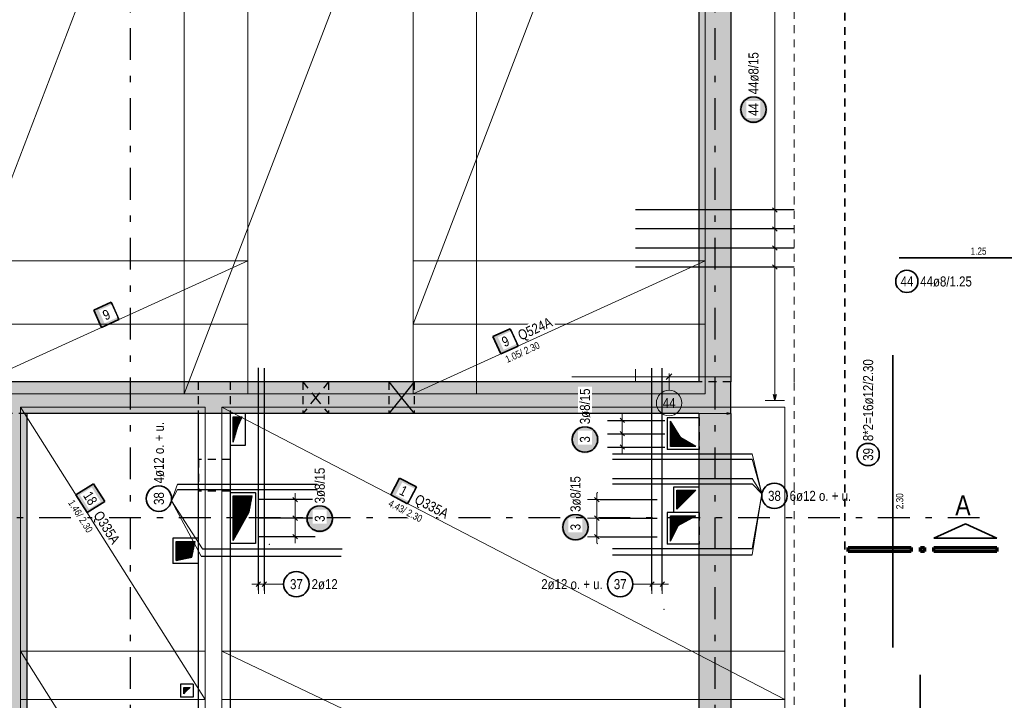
# Model space of a CAD drawing. Header units: millimetres. Extents: x -4 to 113, y -17 to 52.
# Tile 26 of 91: x 34 to 50, y 16 to 26. Entities that reach past the tile are written whole.
import ezdxf

# ---------------------------------------------------------------- set-up
doc = ezdxf.new("R2010")
doc.units = ezdxf.units.MM
doc.linetypes.add('DASHDOTX2', pattern=[2, 1, -0.5, 0, -0.5])
doc.linetypes.add('HIDDEN', pattern=[0.375, 0.25, -0.125])
for name, color, linetype, lineweight in [('Achsen', 7, 'Continuous', 20), ('Mattenbewehrung', 7, 'Continuous', 20), ('Schraffuren', 7, 'Continuous', 20), ('Stabstahl', 7, 'Continuous', 20)]:
    doc.layers.add(name, color=color, linetype=linetype, lineweight=lineweight)
doc.styles.add('Arial Narrow', font='ARIALN.TTF')
pattern_1 = [(45, (0, 0), (-0.0070710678, 0.0070710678), [])]

msp = doc.modelspace()

# ---------------------------------------------------------------- hatches: boundary and pattern name
at = {"lineweight": 25}
h = msp.add_hatch(dxfattribs=at)
h.set_pattern_fill('Mau', color=3, scale=0.01, angle=45, style=0, pattern_type=2)
h.set_pattern_definition(pattern_1)
h.paths.add_polyline_path([(37.427227, 19.834803), (37.500074, 20.086996), (37.567269, 20.234759), (37.427295, 20.234698)])
h = msp.add_hatch(dxfattribs=at)
h.set_pattern_fill('Mau', color=3, scale=0.01, angle=45, style=0, pattern_type=2)
h.set_pattern_definition(pattern_1)
h.paths.add_polyline_path([(44.706532, 19.767683), (44.470974, 19.90452), (44.307656, 20.167683), (44.307656, 19.767683)])
at = {"lineweight": 18, "true_color": 0xffffff}
for points in [[(40.309461, 19.132629), (40.043214, 19.270877), (39.904966, 19.00463), (40.171213, 18.866382)], [(35.405614, 18.902206), (35.229195, 19.181091), (34.950311, 19.004672), (35.126729, 18.725788)]]:
    msp.add_hatch(color=7, dxfattribs=at).paths.add_polyline_path(points)
at = {"lineweight": 25}
h = msp.add_hatch(dxfattribs=at)
h.set_pattern_fill('Mau', color=3, scale=0.01, angle=45, style=0, pattern_type=2)
h.set_pattern_definition(pattern_1)
h.paths.add_polyline_path([(44.406157, 18.77778), (44.542562, 18.915676), (44.706157, 19.07778), (44.406157, 19.07778)])
h = msp.add_hatch(dxfattribs=at)
h.set_pattern_fill('Mau', color=3, scale=0.01, angle=45, style=0, pattern_type=2)
h.set_pattern_definition(pattern_1)
h.paths.add_polyline_path([(37.427249, 18.28928), (37.677249, 18.73928), (37.727249, 18.98928), (37.427249, 18.98928)])
h = msp.add_hatch(dxfattribs=at)
h.set_pattern_fill('Mau', color=3, scale=0.01, angle=45, style=0, pattern_type=2)
h.set_pattern_definition(pattern_1)
h.paths.add_polyline_path([(44.307359, 18.277779), (44.42724, 18.525355), (44.706157, 18.67778), (44.307359, 18.677779)])
h = msp.add_hatch(dxfattribs=at)
h.set_pattern_fill('Mau', color=3, scale=0.01, angle=45, style=0, pattern_type=2)
h.set_pattern_definition(pattern_1)
h.paths.add_polyline_path([(36.527244, 17.972879), (36.777244, 18.022881), (36.827245, 18.272881), (36.527244, 18.272881)])
h = msp.add_hatch(dxfattribs=at)
h.set_pattern_fill('Mau', color=3, scale=0.01, angle=45, style=0, pattern_type=2)
h.set_pattern_definition(pattern_1)
h.paths.add_polyline_path([(36.647947, 15.873676), (36.689175, 15.91591), (36.747947, 15.973676), (36.647947, 15.973676)])
at = {"layer": 'Mattenbewehrung', "lineweight": 25, "true_color": 0xffffff}
for points in [[(45.834008, 25.070586), (45.833874, 25.078264), (45.833472, 25.085933), (45.832803, 25.093583), (45.831867, 25.101205), (45.830665, 25.108789), (45.8292, 25.116327), (45.827473, 25.123809), (45.825485, 25.131227), (45.82324, 25.13857), (45.82074, 25.145831), (45.817988, 25.153), (45.814988, 25.160069), (45.811742, 25.167028), (45.808256, 25.17387), (45.804533, 25.180586), (45.800578, 25.187169), (45.796396, 25.193609), (45.791991, 25.199899), (45.78737, 25.206032), (45.782537, 25.212), (45.7775, 25.217795), (45.772262, 25.223411), (45.766833, 25.228841), (45.761216, 25.234078), (45.755421, 25.239116), (45.749453, 25.243949), (45.74332, 25.24857), (45.73703, 25.252975), (45.73059, 25.257157), (45.724008, 25.261112), (45.717291, 25.264835), (45.710449, 25.268321), (45.70349, 25.271566), (45.696421, 25.274567), (45.689252, 25.277319), (45.681991, 25.279819), (45.674648, 25.282064), (45.667231, 25.284052), (45.659748, 25.285779), (45.65221, 25.287244), (45.644626, 25.288445), (45.637004, 25.289381), (45.629354, 25.290051), (45.621686, 25.290452), (45.614008, 25.290586), (45.60633, 25.290452), (45.598661, 25.290051), (45.591011, 25.289381), (45.58339, 25.288445), (45.575805, 25.287244), (45.568267, 25.285779), (45.560785, 25.284052), (45.553367, 25.282064), (45.546024, 25.279819), (45.538763, 25.277319), (45.531594, 25.274567), (45.524526, 25.271566), (45.517566, 25.268321), (45.510724, 25.264835), (45.504008, 25.261112), (45.497425, 25.257157), (45.490985, 25.252975), (45.484695, 25.24857), (45.478562, 25.243949), (45.472594, 25.239116), (45.466799, 25.234078), (45.461183, 25.228841), (45.455753, 25.223411), (45.450516, 25.217795), (45.445478, 25.212), (45.440645, 25.206032), (45.436024, 25.199899), (45.431619, 25.193609), (45.427437, 25.187169), (45.423482, 25.180586), (45.419759, 25.17387), (45.416273, 25.167028), (45.413028, 25.160069), (45.410027, 25.153), (45.407275, 25.145831), (45.404775, 25.13857), (45.40253, 25.131227), (45.400543, 25.123809), (45.398815, 25.116327), (45.39735, 25.108789), (45.396149, 25.101205), (45.395213, 25.093583), (45.394544, 25.085933), (45.394142, 25.078264), (45.394008, 25.070586), (45.394142, 25.062909), (45.394544, 25.05524), (45.395213, 25.04759), (45.396149, 25.039968), (45.39735, 25.032384), (45.398815, 25.024846), (45.400543, 25.017364), (45.40253, 25.009946), (45.404775, 25.002603), (45.407275, 24.995342), (45.410027, 24.988173), (45.413028, 24.981104), (45.416273, 24.974145), (45.419759, 24.967303), (45.423482, 24.960586), (45.427437, 24.954004), (45.431619, 24.947564), (45.436024, 24.941274), (45.440645, 24.935141), (45.445478, 24.929173), (45.450516, 24.923378), (45.455753, 24.917762), (45.461183, 24.912332), (45.466799, 24.907095), (45.472594, 24.902057), (45.478562, 24.897224), (45.484695, 24.892603), (45.490985, 24.888198), (45.497425, 24.884016), (45.504008, 24.880061), (45.510724, 24.876338), (45.517566, 24.872852), (45.524526, 24.869606), (45.531594, 24.866606), (45.538763, 24.863854), (45.546024, 24.861354), (45.553367, 24.859109), (45.560785, 24.857121), (45.568267, 24.855394), (45.575805, 24.853929), (45.58339, 24.852727), (45.591011, 24.851792), (45.598661, 24.851122), (45.60633, 24.85072), (45.614008, 24.850586), (45.621686, 24.85072), (45.629354, 24.851122), (45.637004, 24.851792), (45.644626, 24.852727), (45.65221, 24.853929), (45.659748, 24.855394), (45.667231, 24.857121), (45.674648, 24.859109), (45.681991, 24.861354), (45.689252, 24.863854), (45.696421, 24.866606), (45.70349, 24.869606), (45.710449, 24.872852), (45.717291, 24.876338), (45.724008, 24.880061), (45.73059, 24.884016), (45.73703, 24.888198), (45.74332, 24.892603), (45.749453, 24.897224), (45.755421, 24.902057), (45.761216, 24.907095), (45.766833, 24.912332), (45.772262, 24.917762), (45.7775, 24.923378), (45.782537, 24.929173), (45.78737, 24.935141), (45.791991, 24.941274), (45.796396, 24.947564), (45.800578, 24.954004), (45.804533, 24.960586), (45.808256, 24.967303), (45.811742, 24.974145), (45.814988, 24.981104), (45.817988, 24.988173), (45.82074, 24.995342), (45.82324, 25.002603), (45.825485, 25.009946), (45.827473, 25.017364), (45.8292, 25.024846), (45.830665, 25.032384), (45.831867, 25.039968), (45.832803, 25.04759), (45.833472, 25.05524)], [(43.181786, 19.877494), (43.181652, 19.885172), (43.18125, 19.89284), (43.180581, 19.90049), (43.179645, 19.908112), (43.178444, 19.915697), (43.176979, 19.923235), (43.175251, 19.930717), (43.173264, 19.938134), (43.171019, 19.945478), (43.168519, 19.952738), (43.165767, 19.959908), (43.162766, 19.966976), (43.159521, 19.973936), (43.156035, 19.980778), (43.152312, 19.987494), (43.148357, 19.994076), (43.144174, 20.000516), (43.13977, 20.006807), (43.135149, 20.01294), (43.130316, 20.018907), (43.125278, 20.024703), (43.120041, 20.030319), (43.114611, 20.035749), (43.108995, 20.040986), (43.103199, 20.046024), (43.097232, 20.050856), (43.091099, 20.055478), (43.084809, 20.059882), (43.078368, 20.064065), (43.071786, 20.06802), (43.06507, 20.071743), (43.058228, 20.075229), (43.051268, 20.078474), (43.0442, 20.081475), (43.037031, 20.084226), (43.02977, 20.086726), (43.022426, 20.088972), (43.015009, 20.090959), (43.007527, 20.092687), (42.999989, 20.094152), (42.992404, 20.095353), (42.984782, 20.096289), (42.977133, 20.096958), (42.969464, 20.09736), (42.961786, 20.097494), (42.954108, 20.09736), (42.94644, 20.096958), (42.93879, 20.096289), (42.931168, 20.095353), (42.923584, 20.094152), (42.916046, 20.092687), (42.908563, 20.090959), (42.901146, 20.088972), (42.893802, 20.086726), (42.886542, 20.084226), (42.879373, 20.081475), (42.872304, 20.078474), (42.865344, 20.075229), (42.858502, 20.071743), (42.851786, 20.06802), (42.845204, 20.064065), (42.838764, 20.059882), (42.832473, 20.055478), (42.826341, 20.050856), (42.820373, 20.046024), (42.814577, 20.040986), (42.808961, 20.035749), (42.803531, 20.030319), (42.798294, 20.024703), (42.793256, 20.018907), (42.788424, 20.01294), (42.783802, 20.006807), (42.779398, 20.000516), (42.775216, 19.994076), (42.771261, 19.987494), (42.767538, 19.980778), (42.764051, 19.973936), (42.760806, 19.966976), (42.757806, 19.959908), (42.755054, 19.952738), (42.752554, 19.945478), (42.750309, 19.938134), (42.748321, 19.930717), (42.746594, 19.923235), (42.745128, 19.915697), (42.743927, 19.908112), (42.742991, 19.90049), (42.742322, 19.89284), (42.74192, 19.885172), (42.741786, 19.877494), (42.74192, 19.869816), (42.742322, 19.862148), (42.742991, 19.854498), (42.743927, 19.846876), (42.745128, 19.839291), (42.746594, 19.831753), (42.748321, 19.824271), (42.750309, 19.816854), (42.752554, 19.80951), (42.755054, 19.80225), (42.757806, 19.795081), (42.760806, 19.788012), (42.764051, 19.781052), (42.767538, 19.77421), (42.771261, 19.767494), (42.775216, 19.760912), (42.779398, 19.754472), (42.783802, 19.748181), (42.788424, 19.742049), (42.793256, 19.736081), (42.798294, 19.730285), (42.803531, 19.724669), (42.808961, 19.719239), (42.814577, 19.714002), (42.820373, 19.708964), (42.826341, 19.704132), (42.832473, 19.69951), (42.838764, 19.695106), (42.845204, 19.690923), (42.851786, 19.686968), (42.858502, 19.683246), (42.865344, 19.679759), (42.872304, 19.676514), (42.879373, 19.673514), (42.886542, 19.670762), (42.893802, 19.668262), (42.901146, 19.666016), (42.908563, 19.664029), (42.916046, 19.662302), (42.923584, 19.660836), (42.931168, 19.659635), (42.93879, 19.658699), (42.94644, 19.65803), (42.954108, 19.657628), (42.961786, 19.657494), (42.969464, 19.657628), (42.977133, 19.65803), (42.984782, 19.658699), (42.992404, 19.659635), (42.999989, 19.660836), (43.007527, 19.662302), (43.015009, 19.664029), (43.022426, 19.666016), (43.02977, 19.668262), (43.037031, 19.670762), (43.0442, 19.673514), (43.051268, 19.676514), (43.058228, 19.679759), (43.06507, 19.683246), (43.071786, 19.686968), (43.078368, 19.690923), (43.084809, 19.695106), (43.091099, 19.69951), (43.097232, 19.704132), (43.103199, 19.708964), (43.108995, 19.714002), (43.114611, 19.719239), (43.120041, 19.724669), (43.125278, 19.730285), (43.130316, 19.736081), (43.135149, 19.742049), (43.13977, 19.748181), (43.144174, 19.754472), (43.148357, 19.760912), (43.152312, 19.767494), (43.156035, 19.77421), (43.159521, 19.781052), (43.162766, 19.788012), (43.165767, 19.795081), (43.168519, 19.80225), (43.171019, 19.80951), (43.173264, 19.816854), (43.175251, 19.824271), (43.176979, 19.831753), (43.178444, 19.839291), (43.179645, 19.846876), (43.180581, 19.854498), (43.18125, 19.862148)]]:
    msp.add_hatch(color=7, dxfattribs=at).paths.add_polyline_path(points)
at = {"layer": 'Mattenbewehrung', "lineweight": 35, "true_color": 0xffffff}
for points in [[(35.505174, 22.039812), (35.232167, 21.915444), (35.356535, 21.642437), (35.629541, 21.766805)], [(41.785172, 21.620706), (41.512166, 21.496339), (41.636533, 21.223332), (41.90954, 21.3477)]]:
    msp.add_hatch(color=7, dxfattribs=at).paths.add_polyline_path(points)
at = {"layer": 'Schraffuren', "lineweight": 13, "true_color": 0xd7ffd7}
for points in [[(45.256532, 34.050196), (45.256532, 6.630196), (44.756532, 6.630196), (44.756532, 34.050196)], [(44.756532, 20.784677), (44.756532, 20.284677), (18.707245, 20.284677), (18.707245, 20.784677)], [(34.17727, 20.284677), (34.17727, 8.120764), (33.77727, 8.120764), (33.77727, 20.284677)]]:
    msp.add_hatch(color=254, dxfattribs=at).paths.add_polyline_path(points)
at = {"layer": 'Stabstahl', "lineweight": 25, "true_color": 0xffffff}
for points in [[(39.008437, 18.631626), (39.008303, 18.639304), (39.007902, 18.646972), (39.007232, 18.654622), (39.006296, 18.662244), (39.005095, 18.669829), (39.00363, 18.677367), (39.001902, 18.684849), (38.999915, 18.692266), (38.99767, 18.69961), (38.99517, 18.70687), (38.992418, 18.714039), (38.989417, 18.721108), (38.986172, 18.728068), (38.982686, 18.73491), (38.978963, 18.741626), (38.975008, 18.748208), (38.970826, 18.754648), (38.966421, 18.760939), (38.9618, 18.767071), (38.956967, 18.773039), (38.951929, 18.778835), (38.946692, 18.784451), (38.941262, 18.789881), (38.935646, 18.795118), (38.929851, 18.800156), (38.923883, 18.804988), (38.91775, 18.80961), (38.91146, 18.814014), (38.90502, 18.818197), (38.898437, 18.822152), (38.891721, 18.825874), (38.884879, 18.829361), (38.877919, 18.832606), (38.870851, 18.835606), (38.863682, 18.838358), (38.856421, 18.840858), (38.849078, 18.843104), (38.84166, 18.845091), (38.834178, 18.846818), (38.82664, 18.848284), (38.819056, 18.849485), (38.811434, 18.850421), (38.803784, 18.85109), (38.796115, 18.851492), (38.788437, 18.851626), (38.78076, 18.851492), (38.773091, 18.85109), (38.765441, 18.850421), (38.757819, 18.849485), (38.750235, 18.848284), (38.742697, 18.846818), (38.735215, 18.845091), (38.727797, 18.843104), (38.720454, 18.840858), (38.713193, 18.838358), (38.706024, 18.835606), (38.698955, 18.832606), (38.691996, 18.829361), (38.685154, 18.825874), (38.678437, 18.822152), (38.671855, 18.818197), (38.665415, 18.814014), (38.659125, 18.80961), (38.652992, 18.804988), (38.647024, 18.800156), (38.641229, 18.795118), (38.635613, 18.789881), (38.630183, 18.784451), (38.624946, 18.778835), (38.619908, 18.773039), (38.615075, 18.767071), (38.610454, 18.760939), (38.606049, 18.754648), (38.601867, 18.748208), (38.597912, 18.741626), (38.594189, 18.73491), (38.590703, 18.728068), (38.587457, 18.721108), (38.584457, 18.714039), (38.581705, 18.70687), (38.579205, 18.69961), (38.57696, 18.692266), (38.574972, 18.684849), (38.573245, 18.677367), (38.57178, 18.669829), (38.570578, 18.662244), (38.569643, 18.654622), (38.568973, 18.646972), (38.568571, 18.639304), (38.568437, 18.631626), (38.568571, 18.623948), (38.568973, 18.61628), (38.569643, 18.60863), (38.570578, 18.601008), (38.57178, 18.593423), (38.573245, 18.585885), (38.574972, 18.578403), (38.57696, 18.570986), (38.579205, 18.563642), (38.581705, 18.556382), (38.584457, 18.549212), (38.587457, 18.542144), (38.590703, 18.535184), (38.594189, 18.528342), (38.597912, 18.521626), (38.601867, 18.515044), (38.606049, 18.508603), (38.610454, 18.502313), (38.615075, 18.49618), (38.619908, 18.490213), (38.624946, 18.484417), (38.630183, 18.478801), (38.635613, 18.473371), (38.641229, 18.468134), (38.647024, 18.463096), (38.652992, 18.458264), (38.659125, 18.453642), (38.665415, 18.449238), (38.671855, 18.445055), (38.678437, 18.4411), (38.685154, 18.437377), (38.691996, 18.433891), (38.698955, 18.430646), (38.706024, 18.427645), (38.713193, 18.424894), (38.720454, 18.422393), (38.727797, 18.420148), (38.735215, 18.418161), (38.742697, 18.416433), (38.750235, 18.414968), (38.757819, 18.413767), (38.765441, 18.412831), (38.773091, 18.412162), (38.78076, 18.41176), (38.788437, 18.411626), (38.796115, 18.41176), (38.803784, 18.412162), (38.811434, 18.412831), (38.819056, 18.413767), (38.82664, 18.414968), (38.834178, 18.416433), (38.84166, 18.418161), (38.849078, 18.420148), (38.856421, 18.422393), (38.863682, 18.424894), (38.870851, 18.427645), (38.877919, 18.430646), (38.884879, 18.433891), (38.891721, 18.437377), (38.898437, 18.4411), (38.90502, 18.445055), (38.91146, 18.449238), (38.91775, 18.453642), (38.923883, 18.458264), (38.929851, 18.463096), (38.935646, 18.468134), (38.941262, 18.473371), (38.946692, 18.478801), (38.951929, 18.484417), (38.956967, 18.490213), (38.9618, 18.49618), (38.966421, 18.502313), (38.970826, 18.508603), (38.975008, 18.515044), (38.978963, 18.521626), (38.982686, 18.528342), (38.986172, 18.535184), (38.989417, 18.542144), (38.992418, 18.549212), (38.99517, 18.556382), (38.99767, 18.563642), (38.999915, 18.570986), (39.001902, 18.578403), (39.00363, 18.585885), (39.005095, 18.593423), (39.006296, 18.601008), (39.007232, 18.60863), (39.007902, 18.61628)], [(43.033168, 18.497468), (43.033034, 18.505146), (43.032633, 18.512815), (43.031963, 18.520464), (43.031027, 18.528086), (43.029826, 18.535671), (43.028361, 18.543209), (43.026634, 18.550691), (43.024646, 18.558108), (43.022401, 18.565452), (43.019901, 18.572713), (43.017149, 18.579882), (43.014148, 18.58695), (43.010903, 18.59391), (43.007417, 18.600752), (43.003694, 18.607468), (42.999739, 18.61405), (42.995557, 18.620491), (42.991152, 18.626781), (42.986531, 18.632914), (42.981698, 18.638882), (42.97666, 18.644677), (42.971423, 18.650293), (42.965993, 18.655723), (42.960377, 18.66096), (42.954582, 18.665998), (42.948614, 18.670831), (42.942481, 18.675452), (42.936191, 18.679856), (42.929751, 18.684039), (42.923168, 18.687994), (42.916452, 18.691717), (42.90961, 18.695203), (42.902651, 18.698448), (42.895582, 18.701449), (42.888413, 18.704201), (42.881152, 18.706701), (42.873809, 18.708946), (42.866391, 18.710933), (42.858909, 18.712661), (42.851371, 18.714126), (42.843787, 18.715327), (42.836165, 18.716263), (42.828515, 18.716932), (42.820846, 18.717334), (42.813168, 18.717468), (42.805491, 18.717334), (42.797822, 18.716932), (42.790172, 18.716263), (42.78255, 18.715327), (42.774966, 18.714126), (42.767428, 18.712661), (42.759946, 18.710933), (42.752528, 18.708946), (42.745185, 18.706701), (42.737924, 18.704201), (42.730755, 18.701449), (42.723686, 18.698448), (42.716727, 18.695203), (42.709885, 18.691717), (42.703168, 18.687994), (42.696586, 18.684039), (42.690146, 18.679856), (42.683856, 18.675452), (42.677723, 18.670831), (42.671755, 18.665998), (42.66596, 18.66096), (42.660344, 18.655723), (42.654914, 18.650293), (42.649677, 18.644677), (42.644639, 18.638882), (42.639806, 18.632914), (42.635185, 18.626781), (42.63078, 18.620491), (42.626598, 18.61405), (42.622643, 18.607468), (42.61892, 18.600752), (42.615434, 18.59391), (42.612188, 18.58695), (42.609188, 18.579882), (42.606436, 18.572713), (42.603936, 18.565452), (42.601691, 18.558108), (42.599703, 18.550691), (42.597976, 18.543209), (42.596511, 18.535671), (42.59531, 18.528086), (42.594374, 18.520464), (42.593704, 18.512815), (42.593303, 18.505146), (42.593168, 18.497468), (42.593303, 18.48979), (42.593704, 18.482122), (42.594374, 18.474472), (42.59531, 18.46685), (42.596511, 18.459266), (42.597976, 18.451728), (42.599703, 18.444245), (42.601691, 18.436828), (42.603936, 18.429484), (42.606436, 18.422224), (42.609188, 18.415055), (42.612188, 18.407986), (42.615434, 18.401027), (42.61892, 18.394184), (42.622643, 18.387468), (42.626598, 18.380886), (42.63078, 18.374446), (42.635185, 18.368155), (42.639806, 18.362023), (42.644639, 18.356055), (42.649677, 18.350259), (42.654914, 18.344643), (42.660344, 18.339213), (42.66596, 18.333976), (42.671755, 18.328938), (42.677723, 18.324106), (42.683856, 18.319484), (42.690146, 18.31508), (42.696586, 18.310898), (42.703168, 18.306943), (42.709885, 18.30322), (42.716727, 18.299734), (42.723686, 18.296488), (42.730755, 18.293488), (42.737924, 18.290736), (42.745185, 18.288236), (42.752528, 18.285991), (42.759946, 18.284003), (42.767428, 18.282276), (42.774966, 18.280811), (42.78255, 18.279609), (42.790172, 18.278673), (42.797822, 18.278004), (42.805491, 18.277602), (42.813168, 18.277468), (42.820846, 18.277602), (42.828515, 18.278004), (42.836165, 18.278673), (42.843787, 18.279609), (42.851371, 18.280811), (42.858909, 18.282276), (42.866391, 18.284003), (42.873809, 18.285991), (42.881152, 18.288236), (42.888413, 18.290736), (42.895582, 18.293488), (42.902651, 18.296488), (42.90961, 18.299734), (42.916452, 18.30322), (42.923168, 18.306943), (42.929751, 18.310898), (42.936191, 18.31508), (42.942481, 18.319484), (42.948614, 18.324106), (42.954582, 18.328938), (42.960377, 18.333976), (42.965993, 18.339213), (42.971423, 18.344643), (42.97666, 18.350259), (42.981698, 18.356055), (42.986531, 18.362023), (42.991152, 18.368155), (42.995557, 18.374446), (42.999739, 18.380886), (43.003694, 18.387468), (43.007417, 18.394184), (43.010903, 18.401027), (43.014148, 18.407986), (43.017149, 18.415055), (43.019901, 18.422224), (43.022401, 18.429484), (43.024646, 18.436828), (43.026634, 18.444245), (43.028361, 18.451728), (43.029826, 18.459266), (43.031027, 18.46685), (43.031963, 18.474472), (43.032633, 18.482122)]]:
    msp.add_hatch(color=7, dxfattribs=at).paths.add_polyline_path(points)

# ---------------------------------------------------------------- linework, layer by layer
at = {"color": 2, "linetype": 'HIDDEN', "lineweight": 35, "ltscale": 0.5}
msp.add_line((47.052818, 37.844906), (47.052818, -2.829025), dxfattribs=at)
at = {"color": 9, "linetype": 'HIDDEN', "lineweight": 0, "ltscale": 0.5}
msp.add_line((46.256532, 34.050196), (46.256532, 6.630202), dxfattribs=at)
at = {"color": 3, "linetype": 'Continuous', "lineweight": 25}
for p, q in [((44.756532, 33.550196), (44.756532, 20.784677)), ((45.256532, 33.550196), (45.256532, 20.784677)), ((45.256532, 20.284677), (45.256532, 20.784677)), ((34.177341, 20.284677), (34.177341, 12.434761)), ((36.877273, 20.284677), (36.877273, 12.434761)), ((37.377273, 20.284677), (37.377273, 12.434761)), ((37.427227, 19.834803), (37.427295, 20.234698)), ((37.427295, 20.234698), (37.567269, 20.234759)), ((37.500074, 20.086996), (37.567269, 20.234759)), ((37.617247, 20.284781), (37.617247, 19.784781)), ((44.756532, 20.217683), (44.257656, 20.217683)), ((44.257656, 20.217683), (44.257656, 19.717683)), ((44.307656, 19.767683), (44.307656, 20.167683)), ((44.470974, 19.90452), (44.307656, 20.167683)), ((44.756532, 20.284677), (44.756532, 12.434761)), ((45.256532, 20.284677), (45.256532, 12.434761)), ((37.427227, 19.834803), (37.500074, 20.086996)), ((44.706532, 19.767683), (44.470974, 19.90452)), ((37.617247, 19.784781), (37.377249, 19.784781)), ((44.756532, 19.717683), (44.257656, 19.717683)), ((44.706532, 19.767683), (44.307656, 19.767683)), ((44.756157, 19.12778), (44.356157, 19.12778)), ((44.356157, 19.12778), (44.356157, 18.72778)), ((44.406157, 18.77778), (44.406157, 19.07778)), ((44.406157, 19.07778), (44.706157, 19.07778)), ((44.542562, 18.915676), (44.706157, 19.07778)), ((44.756157, 19.12778), (44.756157, 18.72778)), ((37.777249, 19.03928), (37.377249, 19.03928)), ((37.427249, 18.28928), (37.427249, 18.98928)), ((37.427249, 18.98928), (37.727249, 18.98928)), ((37.677249, 18.73928), (37.727249, 18.98928)), ((37.777249, 19.03928), (37.777249, 18.23928)), ((44.406157, 18.77778), (44.542562, 18.915676)), ((37.427249, 18.28928), (37.677249, 18.73928)), ((44.756532, 18.727779), (44.257359, 18.727779)), ((44.257359, 18.727779), (44.257359, 18.227779)), ((44.307359, 18.677779), (44.706157, 18.67778)), ((44.307359, 18.277779), (44.307359, 18.677779)), ((44.42724, 18.525355), (44.706157, 18.67778)), ((44.307359, 18.277779), (44.42724, 18.525355)), ((36.877245, 18.322881), (36.477244, 18.322881)), ((36.477244, 18.322881), (36.477244, 17.922879)), ((36.527244, 17.972879), (36.527244, 18.272881)), ((36.527244, 18.272881), (36.827245, 18.272881)), ((36.777244, 18.022881), (36.827245, 18.272881)), ((37.777249, 18.23928), (37.377249, 18.23928)), ((44.756532, 18.227779), (44.257359, 18.227779)), ((36.527244, 17.972879), (36.777244, 18.022881)), ((36.877245, 17.922879), (36.477244, 17.922879)), ((36.797947, 16.023676), (36.597947, 16.023676)), ((36.597947, 16.023676), (36.597947, 15.823676)), ((36.647947, 15.873676), (36.647947, 15.973676)), ((36.647947, 15.973676), (36.747947, 15.973676)), ((36.689175, 15.91591), (36.747947, 15.973676)), ((36.797947, 16.023676), (36.797947, 15.823676)), ((36.797947, 15.823676), (36.597947, 15.823676)), ((36.647947, 15.873676), (36.689175, 15.91591))]:
    msp.add_line(p, q, dxfattribs=at)
at = {"color": 3, "linetype": 'HIDDEN', "lineweight": 25, "ltscale": 0.5}
for p, q in [((36.877273, 20.784677), (36.877273, 20.284677)), ((37.377273, 20.784677), (37.377273, 20.284677)), ((38.523949, 20.784677), (38.523949, 20.284677)), ((38.923949, 20.784677), (38.923949, 20.284677)), ((39.87665, 20.784677), (39.87665, 20.284677)), ((40.27665, 20.784677), (40.27665, 20.284677)), ((45.256532, 20.784677), (44.756532, 20.784677)), ((34.17727, 20.284677), (33.77727, 20.284677)), ((44.756532, 20.284877), (44.756532, 20.284677)), ((44.757656, 20.217683), (44.756532, 20.217683)), ((44.757656, 20.217683), (44.757656, 19.717683)), ((44.757656, 19.717683), (44.756532, 19.717683)), ((37.377273, 19.561274), (36.878472, 19.561274)), ((36.878472, 19.561274), (36.878472, 19.061274)), ((37.377273, 19.061274), (36.878472, 19.061274)), ((44.757359, 18.727779), (44.756532, 18.727779)), ((44.757359, 18.727779), (44.757359, 18.227779)), ((44.757359, 18.227779), (44.756532, 18.227779))]:
    msp.add_line(p, q, dxfattribs=at)
at = {"color": 7, "linetype": 'Continuous', "lineweight": 18, "ltscale": 0.5}
for p, q in [((36.987241, 20.384669), (34.077341, 20.384669)), ((34.077341, 20.384669), (34.077341, 15.784677)), ((36.98724, 15.784677), (34.077341, 20.384669)), ((36.98724, 15.784677), (36.987241, 20.384669)), ((37.247299, 20.384672), (37.247193, 15.866657)), ((46.106155, 20.384672), (37.247299, 20.384672)), ((37.247299, 20.384672), (37.247299, 20.384672)), ((46.106157, 15.784677), (46.106155, 20.384672)), ((34.077339, 16.544677), (34.077338, 11.944685)), ((36.987238, 16.544677), (34.077339, 16.544677)), ((34.077339, 16.544677), (36.987238, 11.944685)), ((36.987238, 11.944685), (36.987238, 16.544677)), ((36.987238, 16.544677), (36.987238, 16.544677)), ((37.24721, 16.544677), (37.247112, 12.38772)), ((46.106154, 16.544677), (37.24721, 16.544677)), ((37.24721, 16.544677), (46.106154, 12.334767)), ((46.106154, 12.334767), (46.106154, 16.544677)), ((46.106154, 16.544677), (46.106154, 16.544677)), ((37.247193, 15.866657), (37.247193, 15.784677)), ((34.077341, 15.784677), (36.98724, 15.784677)), ((34.077341, 15.784677), (34.077341, 15.784677)), ((37.247193, 15.784677), (46.106157, 15.784677))]:
    msp.add_line(p, q, dxfattribs=at)
at = {"color": 9, "linetype": 'Continuous', "lineweight": 0}
for p, q in [((45.196532, 20.300954), (45.256532, 20.284877)), ((44.756532, 20.284877), (45.256532, 20.284877)), ((45.256532, 20.284877), (45.196532, 20.2688))]:
    msp.add_line(p, q, dxfattribs=at)
at = {"color": 2, "linetype": 'Continuous', "lineweight": 35, "ltscale": 0.5}
for p, q in [((40.043214, 19.270877), (39.904966, 19.00463)), ((40.309461, 19.132629), (40.043214, 19.270877)), ((35.229195, 19.181091), (34.950311, 19.004672)), ((35.405614, 18.902206), (35.229195, 19.181091)), ((40.171213, 18.866382), (40.309461, 19.132629)), ((34.950311, 19.004672), (35.126729, 18.725788)), ((39.904966, 19.00463), (40.171213, 18.866382)), ((35.126729, 18.725788), (35.405614, 18.902206))]:
    msp.add_line(p, q, dxfattribs=at)
at = {"color": 2, "linetype": 'Continuous', "lineweight": 35}
for p, q in [((48.45349, 18.32646), (48.948496, 18.551458)), ((48.948496, 18.551458), (49.44348, 18.32646)), ((49.44348, 18.32646), (48.45349, 18.32646))]:
    msp.add_line(p, q, dxfattribs=at)
at = {"color": 1, "linetype": 'Continuous', "lineweight": 70}
for p, q in [((47.103487, 18.116449), (47.103487, 18.176458)), ((47.103487, 18.176458), (48.093478, 18.176458)), ((48.093478, 18.176458), (48.093478, 18.116449)), ((48.243479, 18.116449), (48.243479, 18.176458)), ((48.243479, 18.176458), (48.303492, 18.176458)), ((48.303492, 18.176458), (48.303492, 18.116449)), ((48.45349, 18.116449), (48.45349, 18.176458)), ((48.45349, 18.176458), (49.44348, 18.176458)), ((49.44348, 18.176458), (49.44348, 18.116449)), ((48.093478, 18.116449), (47.103487, 18.116449)), ((48.303492, 18.116449), (48.243479, 18.116449)), ((49.44348, 18.116449), (48.45349, 18.116449))]:
    msp.add_line(p, q, dxfattribs=at)
at = {"color": 9, "linetype": 'Continuous', "lineweight": 0}
for centre in [(37.777249, 19.039283), (44.207422, 17.203432)]:
    msp.add_circle(centre, 0.00222, dxfattribs=at)
at = {"layer": 'Achsen', "color": 3, "linetype": 'DASHDOTX2', "lineweight": 25, "ltscale": 0.5}
for p, q in [((35.807324, 39.55094), (35.807324, -6.857)), ((45.007324, 39.55094), (45.007324, -6.857)), ((3.573324, 18.650196), (49.410516, 18.650196))]:
    msp.add_line(p, q, dxfattribs=at)
at = {"layer": 'Achsen', "color": 3, "linetype": 'HIDDEN', "lineweight": 25, "ltscale": 0.5}
for p, q in [((38.523949, 20.784677), (38.723949, 20.534677)), ((38.923949, 20.784677), (38.723949, 20.534677)), ((38.723949, 20.534677), (38.523949, 20.284677)), ((38.723949, 20.534677), (38.923949, 20.284677))]:
    msp.add_line(p, q, dxfattribs=at)
at = {"layer": 'Achsen', "color": 3, "linetype": 'Continuous', "lineweight": 25}
for p, q in [((39.87665, 20.784677), (40.07665, 20.534677)), ((40.27665, 20.784677), (40.07665, 20.534677)), ((40.07665, 20.534677), (39.87665, 20.284677)), ((40.07665, 20.534677), (40.27665, 20.284677))]:
    msp.add_line(p, q, dxfattribs=at)
at = {"layer": 'Mattenbewehrung', "color": 7, "linetype": 'Continuous', "lineweight": 18, "ltscale": 0.5}
for p, q in [((33.056535, 21.690228), (37.656532, 33.690196)), ((37.656532, 21.690228), (37.656532, 33.690196)), ((40.256534, 33.690221), (40.256534, 21.690225)), ((40.256534, 21.690225), (44.856531, 33.690192)), ((44.856531, 21.690225), (44.856531, 33.690192)), ((36.656535, 32.594671), (36.656535, 20.594681)), ((41.256531, 32.594671), (36.656535, 20.594681)), ((41.256531, 20.594681), (41.256531, 32.594671)), ((37.656532, 22.690198), (33.056537, 22.690198)), ((33.056537, 20.594677), (37.656532, 22.690198)), ((37.656532, 20.594677), (37.656532, 22.690198)), ((37.656532, 22.690198), (37.656532, 22.690198)), ((44.85653, 22.690196), (40.256535, 22.690196)), ((40.256535, 22.690196), (40.256535, 20.594676)), ((40.256535, 20.594676), (44.85653, 22.690196)), ((44.85653, 20.594676), (44.85653, 22.690196)), ((44.85653, 22.690196), (44.85653, 22.690196)), ((33.056535, 21.690228), (37.656532, 21.690228)), ((40.256534, 21.690225), (44.856531, 21.690225)), ((33.056537, 20.594677), (37.656532, 20.594677)), ((36.656535, 20.594681), (41.256531, 20.594681)), ((40.256535, 20.594676), (44.85653, 20.594676)), ((41.256531, 20.594681), (41.256531, 20.594681))]:
    msp.add_line(p, q, dxfattribs=at)
at = {"layer": 'Mattenbewehrung', "color": 5, "linetype": 'Continuous', "lineweight": 18, "ltscale": 0.5}
for p, q in [((45.95, 20.492877), (45.95, 33.382187)), ((45.8, 23.490391), (46.1, 23.490391)), ((45.8, 23.19064), (46.1, 23.19064)), ((45.8, 22.890888), (46.1, 22.890888)), ((45.8, 22.591137), (46.1, 22.591137)), ((45.8, 20.492877), (46.1, 20.492877)), ((43.7, 20.177683), (43.4, 20.177683)), ((43.55, 20.277683), (43.55, 19.657684)), ((43.7, 19.967684), (43.4, 19.967684)), ((43.7, 19.757684), (43.4, 19.757684))]:
    msp.add_line(p, q, dxfattribs=at)
at = {"layer": 'Mattenbewehrung', "color": 3, "linetype": 'Continuous', "lineweight": 25, "ltscale": 0.5}
for p, q in [((46.256532, 23.490391), (43.756532, 23.490391)), ((45.914645, 23.525746), (45.985355, 23.455036)), ((46.256532, 23.19064), (43.756532, 23.19064)), ((45.914645, 23.225995), (45.985355, 23.155284)), ((46.256532, 22.890888), (43.756532, 22.890888)), ((45.914645, 22.926244), (45.985355, 22.855533)), ((45.914645, 22.626492), (45.985355, 22.555782)), ((46.256532, 22.591137), (43.756532, 22.591137)), ((45.923205, 20.592877), (45.95, 20.492877)), ((45.95, 20.492877), (45.976795, 20.592877)), ((43.317656, 20.177683), (44.217656, 20.177683)), ((43.585355, 20.142328), (43.514645, 20.213039)), ((43.585355, 19.932328), (43.514645, 20.003039)), ((43.317656, 19.967684), (44.217656, 19.967684)), ((43.317656, 19.757684), (44.217656, 19.757684)), ((43.585355, 19.722328), (43.514645, 19.793039))]:
    msp.add_line(p, q, dxfattribs=at)
at = {"layer": 'Mattenbewehrung', "color": 2, "linetype": 'Continuous', "lineweight": 35, "ltscale": 0.5}
for p, q in [((47.904451, 22.736411), (50.404451, 22.736411)), ((35.505174, 22.039812), (35.232167, 21.915444)), ((35.629541, 21.766805), (35.505174, 22.039812)), ((35.232167, 21.915444), (35.356535, 21.642437)), ((35.356535, 21.642437), (35.629541, 21.766805)), ((41.785172, 21.620706), (41.512166, 21.496339)), ((41.90954, 21.3477), (41.785172, 21.620706)), ((41.512166, 21.496339), (41.636533, 21.223332)), ((41.636533, 21.223332), (41.90954, 21.3477)), ((47.808357, 21.203432), (47.808357, 16.603432)), ((47.808357, 16.603432), (47.808357, 16.603432)), ((48.23571, 16.172959), (48.23571, 10.16805))]:
    msp.add_line(p, q, dxfattribs=at)
at = {"layer": 'Mattenbewehrung', "color": 9, "linetype": 'Continuous', "lineweight": 0}
for p, q in [((43.756532, 20.784677), (43.756532, 20.98492)), ((46.256532, 20.784677), (46.256532, 20.98492))]:
    msp.add_line(p, q, dxfattribs=at)
at = {"layer": 'Mattenbewehrung', "color": 9, "linetype": 'Continuous', "lineweight": 0, "ltscale": 0.5}
for p, q in [((44.330895, 20.908871), (44.242506, 20.820482)), ((44.2867, 20.651984), (44.2867, 20.914677))]:
    msp.add_line(p, q, dxfattribs=at)
at = {"layer": 'Mattenbewehrung', "color": 2, "linetype": 'Continuous', "lineweight": 35, "ltscale": 0.5}
for centre, radius in [((45.614008, 25.070586), 0.2), ((48.028164, 22.365274), 0.175), ((42.961786, 19.877494), 0.2), ((47.418487, 19.641227), 0.175)]:
    msp.add_circle(centre, radius, dxfattribs=at)
at = {"layer": 'Mattenbewehrung', "color": 9, "linetype": 'Continuous', "lineweight": 0, "ltscale": 0.5}
msp.add_circle((44.2867, 20.451984), 0.2, dxfattribs=at)
at = {"layer": 'Mattenbewehrung', "color": 9, "linetype": 'Continuous', "lineweight": 0}
for centre in [(43.158482, 19.039283), (43.158482, 18.23928)]:
    msp.add_circle(centre, 0.00222, dxfattribs=at)
at = {"layer": 'Schraffuren', "color": 3, "linetype": 'Continuous', "lineweight": 25, "ltscale": 0.5}
for p, q in [((37.822562, 17.503247), (37.822562, 21.003247)), ((37.916798, 17.498132), (37.916798, 20.998132)), ((44.016827, 17.498132), (44.016827, 20.998132)), ((44.178866, 17.498132), (44.178866, 20.998132)), ((43.394435, 19.649115), (45.594435, 19.649115)), ((43.394435, 19.565075), (45.594435, 19.565075)), ((43.394435, 19.264473), (45.594435, 19.264473)), ((43.394435, 19.180434), (45.594435, 19.180434)), ((36.941779, 18.155337), (39.141779, 18.155337)), ((43.394435, 18.16191), (45.594435, 18.16191)), ((36.923659, 18.04058), (39.123659, 18.04058)), ((43.394435, 18.063003), (45.594435, 18.063003)), ((37.787207, 17.564645), (37.857918, 17.635355)), ((37.881442, 17.564645), (37.952153, 17.635355)), ((43.981471, 17.564645), (44.052182, 17.635355)), ((44.143511, 17.564645), (44.214222, 17.635355))]:
    msp.add_line(p, q, dxfattribs=at)
at = {"layer": 'Schraffuren', "color": 5, "linetype": 'Continuous', "lineweight": 18, "ltscale": 0.5}
for p, q in [((45.594435, 19.649115), (45.745648, 19.019656)), ((45.594435, 19.565075), (45.745648, 19.019656)), ((45.594435, 19.264473), (45.745648, 19.019656)), ((36.549191, 19.176064), (36.454845, 18.913092)), ((36.549191, 19.091507), (36.454845, 18.913092)), ((45.594435, 19.180434), (45.745648, 19.019656)), ((36.941779, 18.155337), (36.454845, 18.913092)), ((36.923659, 18.04058), (36.454845, 18.913092)), ((45.594435, 18.16191), (45.745648, 19.019656)), ((45.594435, 18.063003), (45.745648, 19.019656)), ((37.822562, 17.45), (37.822562, 17.75)), ((37.916798, 17.45), (37.916798, 17.75)), ((44.016827, 17.45), (44.016827, 17.75)), ((44.178866, 17.45), (44.178866, 17.75)), ((38.016798, 17.6), (37.722562, 17.6)), ((38.220353, 17.6), (38.016798, 17.6)), ((43.715977, 17.6), (43.916827, 17.6)), ((44.278866, 17.6), (43.916827, 17.6))]:
    msp.add_line(p, q, dxfattribs=at)
at = {"layer": 'Schraffuren', "color": 2, "linetype": 'Continuous', "lineweight": 35, "ltscale": 0.5}
for centre in [(36.257594, 18.946141), (45.943441, 18.990023), (38.420353, 17.6), (43.515977, 17.6)]:
    msp.add_circle(centre, 0.2, dxfattribs=at)
at = {"layer": 'Schraffuren', "color": 9, "linetype": 'Continuous', "lineweight": 0}
msp.add_circle((37.99529, 18.227779), 0.00222, dxfattribs=at)
at = {"layer": 'Stabstahl', "color": 3, "linetype": 'Continuous', "lineweight": 25, "ltscale": 0.5}
for p, q in [((38.717249, 18.931282), (37.817249, 18.931282)), ((38.367124, 18.966638), (38.437835, 18.895927)), ((43.114645, 18.966638), (43.185355, 18.895927)), ((43.198482, 18.931282), (44.098482, 18.931282)), ((38.717249, 18.639281), (37.817249, 18.639281)), ((38.367124, 18.674636), (38.437835, 18.603926)), ((43.114645, 18.674636), (43.185355, 18.603926)), ((43.198482, 18.639281), (44.098482, 18.639281)), ((38.717249, 18.34728), (37.817249, 18.34728)), ((38.367124, 18.382635), (38.437835, 18.311924)), ((43.114645, 18.382635), (43.185355, 18.311924)), ((43.198482, 18.34728), (44.098482, 18.34728))]:
    msp.add_line(p, q, dxfattribs=at)
at = {"layer": 'Stabstahl', "color": 5, "linetype": 'Continuous', "lineweight": 18, "ltscale": 0.5}
for p, q in [((38.25248, 18.931282), (38.55248, 18.931282)), ((38.40248, 18.24728), (38.40248, 19.031282)), ((43, 18.931282), (43.3, 18.931282)), ((43.15, 18.24728), (43.15, 19.031282)), ((38.25248, 18.639281), (38.55248, 18.639281)), ((43, 18.639281), (43.3, 18.639281)), ((38.25248, 18.34728), (38.55248, 18.34728)), ((43, 18.34728), (43.3, 18.34728))]:
    msp.add_line(p, q, dxfattribs=at)
at = {"layer": 'Stabstahl', "color": 2, "linetype": 'Continuous', "lineweight": 35, "ltscale": 0.5}
for centre in [(38.788437, 18.631626), (42.813168, 18.497468)]:
    msp.add_circle(centre, 0.2, dxfattribs=at)

# ---------------------------------------------------------------- texts
at = {"color": 1, "lineweight": 70, "style": 'Arial Narrow'}
msp.add_text('A', height=0.315, dxfattribs=at).set_placement((48.789967, 18.684222))
at = {"layer": 'Mattenbewehrung', "color": 3, "lineweight": 25, "insert": (49.030701, 22.898911), "char_height": 0.1125, "attachment_point": 1, "line_spacing_factor": 0.9, "style": 'Arial Narrow'}
msp.add_mtext('1.25', dxfattribs=at)
at = {"layer": 'Mattenbewehrung', "color": 2, "lineweight": 35, "char_height": 0.1575, "attachment_point": 1, "line_spacing_factor": 0.9, "style": 'Arial Narrow'}
for s, insert in [('44', (47.928939, 22.444024)), ('44ø8/1.25', (48.238164, 22.444024))]:
    msp.add_mtext(s, dxfattribs=dict(at, insert=insert))
at = {"layer": 'Mattenbewehrung', "color": 2, "lineweight": 35, "char_height": 0.1575, "attachment_point": 1, "rotation": 90, "line_spacing_factor": 0.9, "style": 'Arial Narrow'}
for s, insert in [('8*2=16ø12/2.30', (47.339737, 19.851227)), ('39', (47.339737, 19.542002))]:
    msp.add_mtext(s, dxfattribs=dict(at, insert=insert))
at = {"layer": 'Mattenbewehrung', "color": 9, "lineweight": 0, "insert": (44.187475, 20.530734), "char_height": 0.1575, "attachment_point": 1, "line_spacing_factor": 0.9, "style": 'Arial Narrow'}
msp.add_mtext('44', dxfattribs=at)
at = {"layer": 'Mattenbewehrung', "color": 3, "lineweight": 25, "insert": (47.858357, 18.779682), "char_height": 0.1125, "attachment_point": 1, "rotation": 90, "line_spacing_factor": 0.9, "style": 'Arial Narrow'}
msp.add_mtext('2.30', dxfattribs=at)
at = {"layer": 'Schraffuren', "color": 2, "lineweight": 35, "char_height": 0.1575, "attachment_point": 1, "rotation": 90, "line_spacing_factor": 0.9, "style": 'Arial Narrow'}
for s, insert in [('4ø12 o. + u.', (36.178844, 19.186141)), ('38', (36.178844, 18.846916))]:
    msp.add_mtext(s, dxfattribs=dict(at, insert=insert))
at = {"layer": 'Schraffuren', "color": 2, "lineweight": 35, "char_height": 0.1575, "attachment_point": 1, "line_spacing_factor": 0.9, "style": 'Arial Narrow'}
for s, insert in [('38', (45.844216, 19.068773)), ('6ø12 o. + u.', (46.183441, 19.068773)), ('37', (38.321128, 17.67875)), ('2ø12', (38.660353, 17.67875)), ('2ø12 o. + u.', (42.274277, 17.67875)), ('37', (43.416752, 17.67875))]:
    msp.add_mtext(s, dxfattribs=dict(at, insert=insert))

# ---------------------------------------------------------------- next in the draw order: texts
at = {"color": 2, "lineweight": 35, "insert": (35.191468, 19.079394), "char_height": 0.1575, "attachment_point": 1, "rotation": 302.3169508, "line_spacing_factor": 0.9, "style": 'Arial Narrow', "bg_fill": 3, "box_fill_scale": 1.2, "bg_fill_color": 256, "bg_fill_true_color": 13158600, "bg_fill_transparency": 0}
msp.add_mtext('18', dxfattribs=at)
at = {"layer": 'Mattenbewehrung', "color": 2, "lineweight": 35, "char_height": 0.1575, "attachment_point": 1, "line_spacing_factor": 0.9, "style": 'Arial Narrow', "bg_fill": 3, "box_fill_scale": 1.2, "bg_fill_color": 256, "bg_fill_true_color": 13158600, "bg_fill_transparency": 0}
for s, insert, rotation in [('44ø8/15', (45.535258, 25.310586), 90), ('44', (45.535258, 24.971361), 90), ('9', (35.353059, 21.892222), 24.4915587), ('Q524A', (41.887625, 21.576721), 24.4915587), ('9', (41.633058, 21.473116), 24.4915587)]:
    msp.add_mtext(s, dxfattribs=dict(at, insert=insert, rotation=rotation))
at = {"layer": 'Stabstahl', "color": 2, "lineweight": 35, "char_height": 0.1575, "attachment_point": 1, "rotation": 90, "line_spacing_factor": 0.9, "style": 'Arial Narrow', "bg_fill": 3, "box_fill_scale": 1.2, "bg_fill_color": 256, "bg_fill_true_color": 13158600, "bg_fill_transparency": 0}
for s, insert in [('3ø8/15', (38.709687, 18.871626)), ('3', (38.709687, 18.582013))]:
    msp.add_mtext(s, dxfattribs=dict(at, insert=insert))

# ---------------------------------------------------------------- next in the draw order: linework, layer by layer
at = {"color": 7, "linetype": 'Continuous', "lineweight": 18, "ltscale": 0.5}
msp.add_line((46.106157, 15.784677), (37.247299, 20.384617), dxfattribs=at)
at = {"layer": 'Schraffuren', "color": 3, "linetype": 'Continuous', "lineweight": 25, "ltscale": 0.5}
for p, q in [((36.549191, 19.176064), (38.749191, 19.176064)), ((36.549191, 19.091507), (38.749191, 19.091507))]:
    msp.add_line(p, q, dxfattribs=at)

# ---------------------------------------------------------------- next in the draw order: texts
at = {"color": 2, "lineweight": 35, "insert": (35.354644, 18.772343), "char_height": 0.1575, "attachment_point": 1, "rotation": 302.3169508, "line_spacing_factor": 0.9, "style": 'Arial Narrow', "bg_fill": 3, "box_fill_scale": 1.2, "bg_fill_color": 256, "bg_fill_true_color": 13158600, "bg_fill_transparency": 0}
msp.add_mtext('Q335A', dxfattribs=at)
at = {"layer": 'Mattenbewehrung', "color": 2, "lineweight": 35, "insert": (41.661407, 21.16873), "char_height": 0.1125, "attachment_point": 1, "rotation": 24.4915587, "line_spacing_factor": 0.9, "style": 'Arial Narrow', "bg_fill": 3, "box_fill_scale": 1.2, "bg_fill_color": 256, "bg_fill_true_color": 13158600, "bg_fill_transparency": 0}
msp.add_mtext(' 1.05/ 2.30', dxfattribs=at)

# ---------------------------------------------------------------- next in the draw order: texts
at = {"color": 2, "lineweight": 35, "attachment_point": 1, "line_spacing_factor": 0.9, "style": 'Arial Narrow', "bg_fill": 3, "box_fill_scale": 1.2, "bg_fill_color": 256, "bg_fill_true_color": 13158600, "bg_fill_transparency": 0}
for s, insert, char_height, rotation in [('1', (40.099473, 19.161382), 0.1575, 332.5595163), (' 1.46/ 2.30', (34.899604, 18.972596), 0.1125, 302.3169508), ('Q335A', (40.338004, 19.024849), 0.1575, 332.5595163)]:
    msp.add_mtext(s, dxfattribs=dict(at, insert=insert, char_height=char_height, rotation=rotation))
at = {"layer": 'Mattenbewehrung', "color": 2, "lineweight": 35, "char_height": 0.1575, "attachment_point": 1, "rotation": 90, "line_spacing_factor": 0.9, "style": 'Arial Narrow', "bg_fill": 3, "box_fill_scale": 1.2, "bg_fill_color": 256, "bg_fill_true_color": 13158600, "bg_fill_transparency": 0}
for s, insert in [('3ø8/15', (42.883036, 20.117494)), ('3', (42.883036, 19.827882))]:
    msp.add_mtext(s, dxfattribs=dict(at, insert=insert))
at = {"layer": 'Stabstahl', "color": 2, "lineweight": 35, "char_height": 0.1575, "attachment_point": 1, "rotation": 90, "line_spacing_factor": 0.9, "style": 'Arial Narrow', "bg_fill": 3, "box_fill_scale": 1.2, "bg_fill_color": 256, "bg_fill_true_color": 13158600, "bg_fill_transparency": 0}
for s, insert in [('3ø8/15', (42.734418, 18.737468)), ('3', (42.734418, 18.447856))]:
    msp.add_mtext(s, dxfattribs=dict(at, insert=insert))

# ---------------------------------------------------------------- next in the draw order: linework, layer by layer
at = {"color": 3, "linetype": 'Continuous', "lineweight": 25}
for p, q in [((44.756532, 20.784677), (18.707245, 20.784677)), ((44.756532, 20.284677), (34.17727, 20.284677))]:
    msp.add_line(p, q, dxfattribs=at)
at = {"layer": 'Mattenbewehrung', "color": 9, "linetype": 'Continuous', "lineweight": 0, "ltscale": 0.5}
msp.add_line((42.756532, 20.864677), (45.256532, 20.864677), dxfattribs=at)

# ---------------------------------------------------------------- next in the draw order: texts
at = {"color": 2, "lineweight": 35, "insert": (39.877316, 18.95138), "char_height": 0.1125, "attachment_point": 1, "rotation": 332.5595163, "line_spacing_factor": 0.9, "style": 'Arial Narrow', "bg_fill": 3, "box_fill_scale": 1.2, "bg_fill_color": 256, "bg_fill_true_color": 13158600, "bg_fill_transparency": 0}
msp.add_mtext(' 4.43/ 2.30', dxfattribs=at)

doc.saveas('drawing.dxf')
